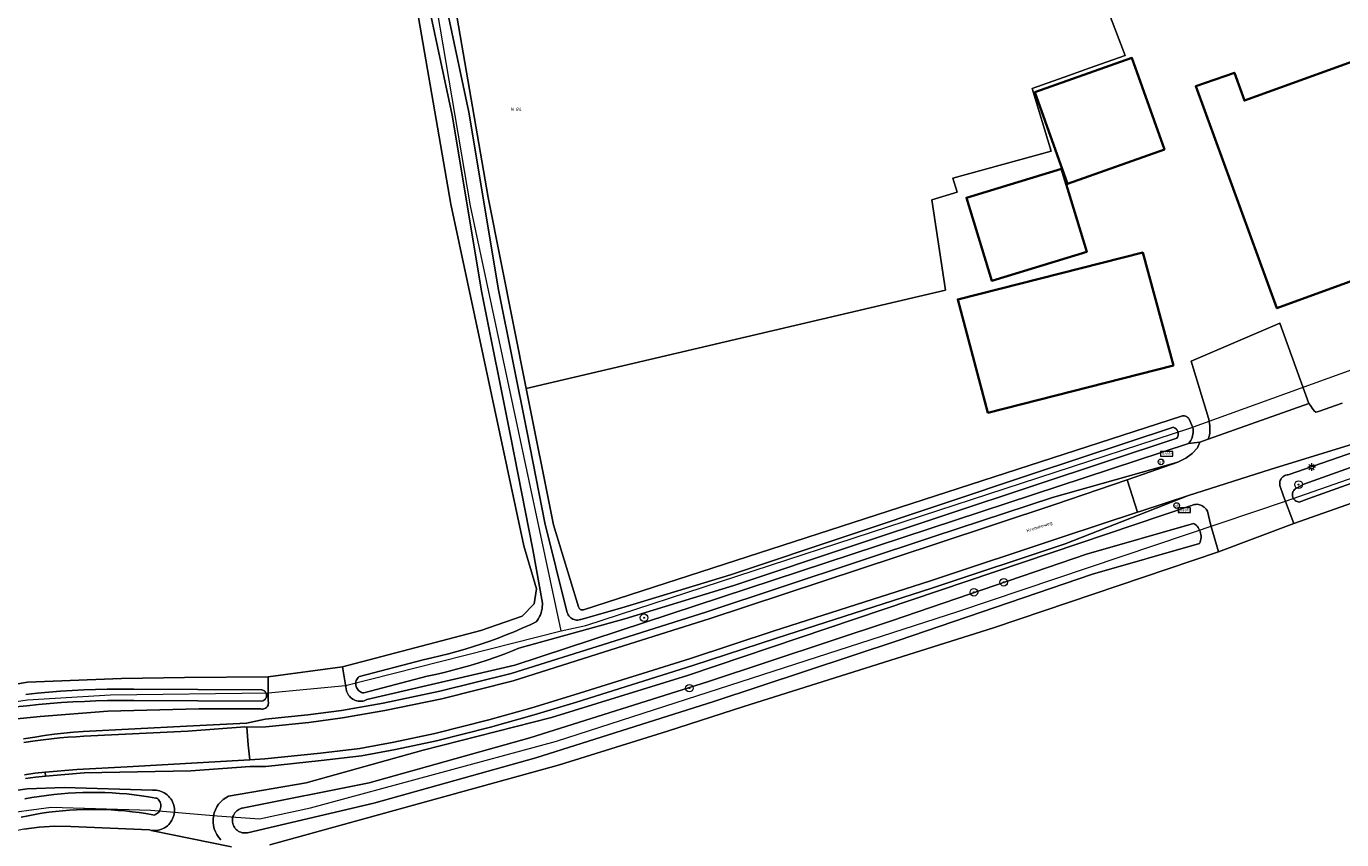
# Model space of a CAD drawing. Header units: metres. Extents: x 250001 to 257773, y 598992 to 609118.
# Tile 126 of 256: x 252725 to 252864, y 600159 to 600245. Entities that reach past the tile are written whole.
import ezdxf
from ezdxf.enums import TextEntityAlignment as Align
from ezdxf.lldxf.tags import DXFTag

# ---------------------------------------------------------------- set-up
doc = ezdxf.new("R2010")
doc.units = ezdxf.units.M
for name, color, linetype, lineweight in [('B-WE-GR-BOOM-S', 252, 'Continuous', 25), ('B-WE-GR-BOUWLAND-GV', 252, 'Continuous', 13), ('B-WE-GR-GRAS-GV', 252, 'Continuous', 13), ('B-WE-GR-GROENVOORZIENING-GV', 252, 'Continuous', 18), ('B-WE-KG-GRENS_PERCEEL-G', 150, 'KG-PERCEEL', 18), ('B-WE-KG-GRENS_PERCEEL-S', 150, 'Continuous', 25), ('B-WE-KL-ET_LS_OV_LICHTMAST-S', 252, 'Continuous', 25), ('B-WE-OG-BEBOUWING-GV', 1, 'Continuous', 35), ('B-WE-OG-TERREIN_ERF-GV', 7, 'Continuous', 18), ('B-WE-OG-TOPOGRAFIE-T18', 2, 'Continuous', 18), ('B-WE-OG-WATER-GV', 252, 'Continuous', 18), ('B-WE-OG-WATER_SLOOT-GV', 252, 'Continuous', 18), ('B-WE-VH-VERHARDING_GESLOTEN-GV', 252, 'Continuous', 18), ('B-WE-VH-VERHARDING_GRASBETONSTEEN-GV', 252, 'Continuous', 18), ('B-WE-VH-VERHARDING_OPEN-GV', 252, 'Continuous', 18), ('B-WE-VW-AFSLUITPAAL-S', 252, 'Continuous', 25), ('B-WE-VW-VERKEERSTEKEN_BORD-S', 252, 'Continuous', 25), ('X-XX-AL-REFERENTIE-G', 7, 'Continuous', 18)]:
    doc.layers.add(name, color=color, linetype=linetype, lineweight=lineweight)
doc.styles.add('NLCS-ISO', font='NLCS-ISO.ttf')
doc.styles.add('NLCS-ISO-ANNOTATIEF-T18', font='NLCS-ISO.ttf', dxfattribs={"height": 1.8})
doc.styles.get("Standard").update_dxf_attribs({"font": 'NLCS-ISO.ttf'})
tags = doc.linetypes.add('KG-PERCEEL', pattern='A,5.5,-2,["P",Standard,S=1.8,R=0,X=-0.5,Y=-0.9],-2,5.5,-2,[5,NLCS.SHX,S=0.75,R=0,X=0,Y=0],-2', length=19).pattern_tags.tags
tags[6] = DXFTag(74, 10)

# ---------------------------------------------------------------- blocks, each defined once
blk = doc.blocks.new('SKG-PERCEELNUMMER-SO')
at = {"style": 'NLCS-ISO', "oblique": 10, "flags": 1}
blk.add_attdef('GEMEENTECODE', text='', height=1.8, dxfattribs=at).set_placement((0, 2.55), align=Align.MIDDLE_CENTER)
at = {"style": 'NLCS-ISO', "oblique": 10}
blk.add_attdef('SECTIE', text='', height=1.8, dxfattribs=at).set_placement((-0.5, 0), align=Align.MIDDLE_RIGHT)
blk.add_attdef('PERCEELNUMMER', text='', height=1.8, dxfattribs=at).set_placement((0.5, 0), align=Align.MIDDLE_LEFT)
blk = doc.blocks.new('BS2021-132-Xref-KAD-20210617')
at = {"layer": 'B-WE-KG-GRENS_PERCEEL-G', "flags": 128}
for points in [[(252781.859, 600180.777), (252772.3, 600225.609), (252767.802, 600252.193), (252768.129, 600257.486), (252771.583, 600260.457), (252774.795, 600262.545), (252772.398, 600269.862)], [(252781.859, 600180.777), (252784.464, 600181.352), (252848.163, 600202.165), (252875.699, 600212.132), (252878.341, 600213.551), (252879.425, 600214.56), (252880.108, 600215.984), (252880.684, 600217.024), (252881.129, 600218.183), (252881.169, 600219.819), (252880.102, 600223.272)], [(252745.605, 600161.272), (252750.04, 600160.947), (252755.415, 600162.119), (252781.371, 600169.157), (252823.716, 600182.823), (252858.245, 600194.484), (252893.483, 600206.774)], [(252700.557, 600162.637), (252700.864, 600163.119), (252703.433, 600165.747), (252709.803, 600169.93), (252716.468, 600172.183), (252725.579, 600173.519), (252734.35, 600174.041), (252750.963, 600174.247), (252759.131, 600175.035), (252781.859, 600180.777)], [(252714.354, 600157.698), (252717.148, 600159.383), (252722.33, 600161.417), (252728.083, 600162.177), (252738.606, 600161.871), (252745.605, 600161.272)]]:
    blk.add_lwpolyline(points, dxfattribs=at)
at = {"layer": 'B-WE-KG-GRENS_PERCEEL-S', "xscale": 0.2, "yscale": 0.2, "zscale": 0.2}
blk.add_blockref('SKG-PERCEELNUMMER-SO', (252776.965, 600235.807), dxfattribs=at).add_auto_attribs({'PERCEELNUMMER': '84', 'SECTIE': 'N'})
blk = doc.blocks.new('SIE-WEG_VERKEERSBORD_PLAATSNAAM-SO')
at = {"color": 0, "linetype": 'ByBlock', "lineweight": 18}
blk.add_lwpolyline([(-3.25, -1.25), (3.25, -1.25), (3.25, 1.25), (-3.25, 1.25)], close=True, dxfattribs=at)
at = {"color": 0, "linetype": 'ByBlock', "lineweight": 18, "style": 'NLCS-ISO'}
blk.add_text('plaats', height=1.5, dxfattribs=at).set_placement((0, 0.21), align=Align.MIDDLE_CENTER)
blk = doc.blocks.new('SVW-AFSLUITPAAL-SO')
at = {"lineweight": 18}
blk.add_circle((0, 0), 1.5, dxfattribs=at)
at = {"lineweight": 18, "style": 'NLCS-ISO'}
blk.add_text('af', height=1.8, dxfattribs=at).set_placement((0, 0), align=Align.MIDDLE_CENTER)
blk = doc.blocks.new('SKL-ET_OV_LICHTMAST-SO')
at = {"color": 0, "linetype": 'ByBlock', "lineweight": 18}
for points in [[(-1.25, 0), (-2, 0)], [(-1.41, 1.41), (-0.88, 0.88)], [(0, 2), (0, 1.25)], [(0.88, 0.88), (1.41, 1.41)], [(2, 0), (1.25, 0)], [(-1.41, -1.41), (-0.88, -0.88)], [(0, -1.25), (0, -2)], [(0.88, -0.88), (1.41, -1.41)]]:
    blk.add_lwpolyline(points, dxfattribs=at)
blk.add_circle((0, 0), 1, dxfattribs=at)
blk = doc.blocks.new('SGR-BOOM_01-SO')
at = {"linetype": 'ByBlock', "lineweight": 18}
h = blk.add_hatch(color=0, dxfattribs=at)
h.dxf.hatch_style = 1
edge = h.paths.add_edge_path()
edge.add_arc((0, 0), 0.25, 0, 360)
at = {"color": 0, "linetype": 'ByBlock', "lineweight": 18}
for radius in [2, 0.25]:
    blk.add_circle((0, 0), radius, dxfattribs=at)
blk = doc.blocks.new('BS2021-132-Xref-BGT-GRIJS-20210617-aangepast')
at = {"layer": 'B-WE-GR-BOUWLAND-GV', "flags": 128}
for points in [[(253133.549, 600281.05), (253107.79, 600270.81), (253075.29, 600258.849), (253040.729, 600245.849), (253009.859, 600233.989), (253000, 600230.082), (252988.44, 600225.5), (252947.279, 600208.449), (252906.589, 600192.619), (252899.249, 600190.14), (252897.779, 600190.43), (252896.829, 600191.449), (252893.67, 600200.069), (252892.549, 600202.18), (252891.279, 600203.42), (252859.139, 600192.13), (252851.2, 600189.109), (252827.45, 600181.109), (252801.119, 600172.8), (252793.1, 600170.189), (252781.709, 600166.64), (252755.843, 600159.503), (252751.143, 600158.199)], [(252747.099, 600158.013), (252738.62, 600159.742), (252738.439, 600159.778), (252730.138, 600160.153), (252728.482, 600160.169), (252726.828, 600160.068), (252725.186, 600159.849), (252723.564, 600159.515), (252721.97, 600159.067), (252720.411, 600158.507)]]:
    blk.add_lwpolyline(points, dxfattribs=at)
at = {"layer": 'B-WE-GR-GRAS-GV', "flags": 128}
for points in [[(252716.506, 600173.831), (252725.568, 600175.383), (252735.508, 600175.776), (252742.141, 600175.877), (252750.968, 600175.943), (252758.808, 600176.99), (252773.389, 600180.839), (252777.739, 600182.329), (252779.019, 600183.629), (252779.259, 600185.209), (252777.929, 600189.75), (252770.22, 600225.819), (252765.609, 600252.649)], [(252769.747, 600252.194), (252774.162, 600226.497), (252778.179, 600206.355), (252822.408, 600216.721), (252820.953, 600226.246), (252823.645, 600227.066), (252823.184, 600228.539), (252833.565, 600231.401), (252831.536, 600238.02), (252835.42, 600239.388), (252837.549, 600240.138), (252841.341, 600241.473), (252815.529, 600309.06)]]:
    blk.add_lwpolyline(points, dxfattribs=at)
at = {"layer": 'B-WE-GR-GROENVOORZIENING-GV', "flags": 128}
for points in [[(252723.597, 600163.828), (252725.533, 600164.113), (252729.442, 600164.267), (252738.773, 600163.971), (252738.957, 600163.978), (252739.141, 600163.97), (252739.324, 600163.945), (252739.504, 600163.905), (252739.68, 600163.849), (252739.851, 600163.778), (252740.014, 600163.693), (252740.17, 600163.594), (252740.317, 600163.481), (252740.453, 600163.357), (252740.578, 600163.221), (252740.691, 600163.075), (252740.79, 600162.92), (252740.876, 600162.756), (252740.948, 600162.586), (252741.004, 600162.41), (252741.045, 600162.23), (252741.071, 600162.047), (252741.08, 600161.863), (252741.073, 600161.678), (252741.051, 600161.495), (252741.012, 600161.315), (252740.959, 600161.138), (252740.889, 600160.967), (252740.806, 600160.802), (252740.709, 600160.645), (252740.598, 600160.497), (252740.475, 600160.36), (252740.341, 600160.233), (252740.196, 600160.119), (252740.041, 600160.017), (252739.879, 600159.93), (252739.709, 600159.856), (252739.534, 600159.798), (252739.355, 600159.755), (252739.172, 600159.728), (252738.988, 600159.716), (252738.804, 600159.721), (252738.62, 600159.742), (252747.099, 600158.013)], [(252745.969, 600158.744), (252745.749, 600159.003), (252745.561, 600159.286), (252745.407, 600159.588), (252745.289, 600159.907), (252745.21, 600160.237), (252745.169, 600160.574), (252745.168, 600160.913), (252745.207, 600161.251), (252745.285, 600161.581), (252745.401, 600161.9), (252745.553, 600162.204), (252745.739, 600162.487), (252745.958, 600162.747), (252746.205, 600162.98), (252746.772, 600163.351), (252754.99, 600164.757), (252767.332, 600168.201), (252780.859, 600171.66), (252795.179, 600176.079), (252848.26, 600193.961), (252848.384, 600194.026), (252848.515, 600194.077), (252848.651, 600194.112), (252848.79, 600194.131), (252848.93, 600194.135), (252849.07, 600194.123), (252849.208, 600194.095), (252849.341, 600194.051), (252849.468, 600193.993), (252849.589, 600193.92), (252849.7, 600193.834), (252849.8, 600193.736), (252849.889, 600193.628), (252849.965, 600193.51), (252850.019, 600193.402), (252850.366, 600192.033), (252851.2, 600189.109), (252859.139, 600192.13), (252858.053, 600194.99), (252857.676, 600196.115), (252857.664, 600196.174), (252857.651, 600196.295), (252857.654, 600196.416), (252857.673, 600196.536), (252857.708, 600196.652), (252857.757, 600196.763), (252857.821, 600196.866), (252857.898, 600196.96), (252857.986, 600197.043), (252858.085, 600197.114), (252858.192, 600197.171), (252858.305, 600197.214), (252858.424, 600197.241), (252858.544, 600197.253), (252878.922, 600204.31)], [(252869.074, 600201.643), (252856.631, 600197.817), (252848.048, 600195.05), (252835.036, 600189.957), (252820.955, 600185.278), (252804.573, 600180.033), (252795.743, 600177.12), (252783.471, 600173.274), (252779.008, 600171.911), (252774.431, 600170.639), (252768.723, 600169.191), (252764.383, 600168.278), (252760.803, 600167.589), (252756.562, 600167.097), (252750.705, 600166.489), (252749.062, 600166.465), (252742.821, 600166.028), (252731.549, 600165.813), (252727.49, 600165.467), (252726.422, 600165.352), (252725.359, 600165.199)], [(252725.148, 600169.412), (252726.354, 600169.578), (252727.37, 600169.734), (252728.388, 600169.872), (252729.408, 600169.993), (252730.43, 600170.096), (252731.454, 600170.182), (252742.363, 600170.74), (252748.666, 600171.051), (252750.66, 600171.472), (252755.162, 600171.917), (252758.69, 600172.388), (252763.099, 600173.163), (252769.088, 600174.407), (252776.603, 600176.297), (252786.883, 600179.532), (252797.235, 600182.808), (252821.173, 600190.724), (252833.679, 600194.866), (252846.913, 600198.569), (252847.757, 600198.993), (252848.403, 600199.481), (252848.976, 600200.104), (252849.219, 600200.701), (252848.046, 600200.547), (252776.989, 600177.159), (252761.376, 600173.528), (252761.235, 600173.464), (252761.087, 600173.415), (252760.936, 600173.381), (252760.781, 600173.362), (252760.626, 600173.36), (252760.471, 600173.374), (252760.318, 600173.403), (252760.169, 600173.448), (252760.026, 600173.508), (252759.889, 600173.583), (252759.761, 600173.671), (252759.643, 600173.771), (252759.535, 600173.884), (252759.44, 600174.007), (252759.358, 600174.139), (252759.289, 600174.278), (252759.236, 600174.424), (252759.226, 600174.457), (252758.808, 600176.99), (252750.968, 600175.943), (252750.961, 600173.676), (252750.971, 600173.375), (252750.978, 600173.351), (252750.996, 600173.25), (252750.998, 600173.148), (252750.984, 600173.047), (252750.954, 600172.949), (252750.91, 600172.857), (252750.851, 600172.773), (252750.781, 600172.699), (252750.699, 600172.638), (252750.609, 600172.589), (252750.513, 600172.555), (252750.413, 600172.537), (252750.31, 600172.534), (252750.209, 600172.548), (252743.669, 600172.553), (252734.053, 600172.323), (252726.906, 600171.753), (252721.25, 600171.187)]]:
    blk.add_lwpolyline(points, dxfattribs=at)
at = {"layer": 'B-WE-OG-BEBOUWING-GV', "flags": 128}
for points in [[(252845.49, 600231.58), (252842.067, 600241.232), (252831.838, 600237.604), (252835.261, 600227.952)], [(252868.459, 600232.319), (252865.339, 600240.839), (252853.929, 600236.729), (252852.869, 600239.67), (252848.799, 600238.239), (252857.35, 600214.829), (252872.709, 600220.439), (252868.369, 600232.29)], [(252837.316, 600220.763), (252834.639, 600229.533), (252824.616, 600226.474), (252827.293, 600217.704)], [(252846.459, 600208.78), (252843.209, 600220.702), (252823.69, 600215.75), (252826.869, 600203.8)]]:
    blk.add_lwpolyline(points, close=True, dxfattribs=at)
at = {"layer": 'B-WE-OG-TERREIN_ERF-GV', "flags": 128}
blk.add_lwpolyline([(252815.529, 600309.06), (252841.341, 600241.473), (252837.549, 600240.138), (252835.42, 600239.388), (252831.536, 600238.02), (252833.565, 600231.401), (252823.184, 600228.539), (252823.645, 600227.066), (252820.953, 600226.246), (252822.408, 600216.721), (252778.179, 600206.355), (252781.049, 600191.969), (252783.693, 600183.324), (252783.717, 600183.246), (252783.756, 600183.174), (252783.808, 600183.111), (252783.872, 600183.06), (252783.944, 600183.021), (252784.022, 600182.998), (252784.104, 600182.99), (252784.185, 600182.998), (252784.238, 600183.013), (252847.289, 600203.446), (252847.395, 600203.465), (252847.502, 600203.469), (252847.609, 600203.456), (252847.712, 600203.428), (252847.81, 600203.385), (252847.901, 600203.327), (252847.982, 600203.257), (252848.052, 600203.175), (252848.089, 600203.12), (252848.481, 600202.245), (252848.51, 600202.069), (252848.523, 600201.891), (252848.519, 600201.713), (252848.5, 600201.536), (252848.465, 600201.361), (252848.415, 600201.19), (252848.349, 600201.025), (252848.269, 600200.866), (252848.175, 600200.714), (252848.067, 600200.572), (252848.046, 600200.547), (252849.219, 600200.701), (252850.114, 600201.018), (252850.178, 600201.209), (252850.206, 600201.33), (252850.232, 600201.445), (252850.27, 600201.684), (252850.292, 600201.925), (252850.298, 600202.167), (252850.288, 600202.409), (252850.262, 600202.65), (252850.22, 600202.888), (252850.162, 600203.123), (252850.131, 600203.23), (252848.307, 600209.253), (252857.648, 600213.261), (252860.71, 600204.778), (252860.893, 600204.548), (252861.069, 600204.296), (252861.286, 600203.991), (252861.454, 600203.844), (252861.47, 600203.85), (252861.742, 600203.944), (252864.25, 600204.81)], dxfattribs=at)
for points in [[(252845.49, 600231.58), (252835.261, 600227.952), (252831.838, 600237.604), (252842.067, 600241.232)], [(252852.869, 600239.67), (252853.929, 600236.729), (252865.339, 600240.839), (252868.459, 600232.319), (252868.369, 600232.29), (252872.709, 600220.439), (252857.35, 600214.829), (252848.799, 600238.239)], [(252837.316, 600220.763), (252827.293, 600217.704), (252824.616, 600226.474), (252834.639, 600229.533)], [(252843.209, 600220.702), (252846.459, 600208.78), (252826.869, 600203.8), (252823.69, 600215.75)]]:
    blk.add_lwpolyline(points, close=True, dxfattribs=at)
at = {"layer": 'B-WE-OG-WATER-GV', "flags": 128}
for points in [[(252872.99, 600200.828), (252860.185, 600196.258), (252859.369, 600195.797), (252859.309, 600195.759), (252859.224, 600195.689), (252859.149, 600195.608), (252859.087, 600195.517), (252859.039, 600195.418), (252859.006, 600195.313), (252858.988, 600195.204), (252858.987, 600195.094), (252859.001, 600194.985), (252859.031, 600194.879), (252859.076, 600194.778), (252859.135, 600194.685), (252859.207, 600194.602), (252859.29, 600194.53), (252859.382, 600194.47), (252859.483, 600194.425), (252859.589, 600194.394), (252859.698, 600194.38), (252860.723, 600194.751), (252873.532, 600199.323)], [(252767.637, 600248.076), (252770.377, 600235.183), (252773.489, 600216.432), (252776.521, 600201.355), (252778.868, 600189.357), (252779.888, 600183.693), (252779.89, 600183.552), (252779.88, 600183.335), (252779.854, 600183.119), (252779.812, 600182.905), (252779.755, 600182.695), (252779.682, 600182.49), (252779.594, 600182.291), (252779.492, 600182.099), (252779.377, 600181.914), (252779.248, 600181.739), (252778.593, 600181.433), (252777.759, 600181.059), (252776.918, 600180.7), (252776.072, 600180.356), (252775.219, 600180.026), (252774.361, 600179.712), (252773.497, 600179.412), (252772.629, 600179.128), (252771.755, 600178.859), (252770.877, 600178.605), (252769.995, 600178.366), (252769.108, 600178.143), (252768.218, 600177.936), (252767.324, 600177.744), (252760.585, 600175.976), (252760.547, 600175.946), (252760.457, 600175.86), (252760.378, 600175.763), (252760.313, 600175.657), (252760.262, 600175.543), (252760.225, 600175.424), (252760.205, 600175.301), (252760.2, 600175.176), (252760.211, 600175.052), (252760.238, 600174.93), (252760.28, 600174.812), (252760.337, 600174.701), (252760.408, 600174.598), (252760.491, 600174.506), (252760.585, 600174.424), (252760.69, 600174.355), (252760.802, 600174.3), (252760.92, 600174.26), (252761.042, 600174.235), (252767.742, 600175.993), (252768.611, 600176.179), (252769.532, 600176.394), (252770.449, 600176.624), (252771.362, 600176.871), (252772.27, 600177.134), (252773.174, 600177.412), (252774.072, 600177.706), (252774.966, 600178.016), (252775.854, 600178.341), (252776.736, 600178.682), (252777.404, 600178.954), (252788.593, 600182.068), (252800.076, 600185.566), (252812.823, 600189.823), (252831.866, 600196.173), (252846.812, 600201.123), (252846.867, 600201.21), (252846.911, 600201.309), (252846.94, 600201.413), (252846.954, 600201.521), (252846.952, 600201.629), (252846.934, 600201.736), (252846.9, 600201.839), (252846.852, 600201.936), (252846.789, 600202.025), (252846.715, 600202.103), (252846.629, 600202.17), (252846.535, 600202.223), (252846.434, 600202.262), (252831.487, 600197.312), (252812.444, 600190.961), (252799.711, 600186.709), (252788.254, 600183.219), (252783.943, 600181.997), (252783.88, 600181.976), (252783.751, 600181.945), (252783.619, 600181.931), (252783.487, 600181.932), (252783.356, 600181.949), (252783.227, 600181.982), (252783.104, 600182.03), (252782.987, 600182.093), (252782.879, 600182.17), (252782.781, 600182.258), (252782.694, 600182.358), (252782.62, 600182.468), (252782.559, 600182.586), (252782.513, 600182.71), (252782.483, 600182.839), (252780.151, 600192.171), (252778.287, 600201.705), (252775.26, 600216.757), (252772.146, 600235.518), (252769.398, 600248.45)], [(252724.312, 600172.756), (252725.521, 600172.894), (252726.731, 600173.017), (252727.944, 600173.124), (252729.157, 600173.215), (252730.372, 600173.291), (252731.588, 600173.351), (252732.804, 600173.395), (252734.021, 600173.423), (252735.238, 600173.435), (252736.457, 600173.432), (252736.802, 600173.428), (252750.293, 600173.366), (252750.302, 600173.368), (252750.397, 600173.395), (252750.486, 600173.438), (252750.567, 600173.493), (252750.639, 600173.562), (252750.698, 600173.641), (252750.744, 600173.728), (252750.775, 600173.822), (252750.791, 600173.92), (252750.79, 600174.018), (252750.774, 600174.116), (252750.742, 600174.209), (252750.696, 600174.296), (252750.636, 600174.375), (252750.564, 600174.443), (252750.483, 600174.498), (252750.393, 600174.54), (252750.298, 600174.566), (252736.811, 600174.628), (252736.466, 600174.632), (252735.233, 600174.635), (252734.001, 600174.623), (252732.768, 600174.594), (252731.536, 600174.549), (252730.305, 600174.489), (252729.075, 600174.413), (252727.846, 600174.32), (252726.618, 600174.212), (252725.392, 600174.087)], [(252724.927, 600161.137), (252725.646, 600161.286), (252726.369, 600161.42), (252727.095, 600161.539), (252727.822, 600161.643), (252728.552, 600161.732), (252729.283, 600161.806), (252730.016, 600161.864), (252730.75, 600161.908), (252731.484, 600161.936), (252732.219, 600161.949), (252732.954, 600161.946), (252733.689, 600161.929), (252734.423, 600161.896), (252735.157, 600161.848), (252735.889, 600161.785), (252736.62, 600161.707), (252737.349, 600161.613), (252738.076, 600161.505), (252738.808, 600161.38), (252738.953, 600161.353), (252738.96, 600161.356), (252739.078, 600161.405), (252739.19, 600161.469), (252739.292, 600161.546), (252739.384, 600161.636), (252739.464, 600161.736), (252739.532, 600161.845), (252739.585, 600161.962), (252739.623, 600162.084), (252739.646, 600162.21), (252739.652, 600162.339), (252739.643, 600162.466), (252739.618, 600162.592), (252739.578, 600162.714), (252739.522, 600162.83), (252739.453, 600162.938), (252739.371, 600163.036), (252739.277, 600163.124), (252739.122, 600163.152), (252738.36, 600163.282), (252737.596, 600163.396), (252736.83, 600163.494), (252736.062, 600163.577), (252735.293, 600163.643), (252734.522, 600163.694), (252733.751, 600163.728), (252732.979, 600163.746), (252732.206, 600163.749), (252731.434, 600163.735), (252730.662, 600163.706), (252729.891, 600163.66), (252729.121, 600163.599), (252728.353, 600163.521), (252727.586, 600163.428), (252726.821, 600163.319), (252726.059, 600163.194), (252725.3, 600163.053)]]:
    blk.add_lwpolyline(points, dxfattribs=at)
blk.add_lwpolyline([(252848.709, 600192.039), (252848.575, 600192.13), (252837.26, 600188.861), (252816.718, 600181.854), (252797.289, 600175.412), (252778.563, 600169.498), (252761.612, 600164.759), (252748.208, 600162.082), (252748.154, 600162.068), (252748.016, 600162.02), (252747.885, 600161.957), (252747.761, 600161.88), (252747.646, 600161.79), (252747.542, 600161.688), (252747.45, 600161.576), (252747.37, 600161.453), (252747.304, 600161.323), (252747.253, 600161.187), (252747.218, 600161.045), (252747.198, 600160.901), (252747.194, 600160.755), (252747.205, 600160.61), (252747.233, 600160.467), (252747.277, 600160.328), (252747.335, 600160.194), (252747.407, 600160.068), (252747.493, 600159.95), (252747.591, 600159.842), (252747.701, 600159.746), (252747.82, 600159.662), (252747.948, 600159.592), (252748.083, 600159.536), (252748.223, 600159.496), (252748.366, 600159.471), (252748.512, 600159.462), (252748.657, 600159.469), (252748.802, 600159.491), (252762.11, 600162.614), (252779.191, 600167.389), (252797.967, 600173.319), (252817.419, 600179.769), (252837.92, 600186.762), (252849.186, 600190.016), (252849.248, 600190.158), (252849.298, 600190.311), (252849.332, 600190.469), (252849.351, 600190.629), (252849.354, 600190.791), (252849.341, 600190.952), (252849.312, 600191.11), (252849.268, 600191.266), (252849.208, 600191.416), (252849.134, 600191.559), (252849.046, 600191.694), (252848.945, 600191.82), (252848.832, 600191.935)], close=True, dxfattribs=at)
at = {"layer": 'B-WE-OG-WATER_SLOOT-GV', "flags": 128}
for points in [[(252878.922, 600204.31), (252858.544, 600197.253), (252858.424, 600197.241), (252858.305, 600197.214), (252858.192, 600197.171), (252858.085, 600197.114), (252857.986, 600197.043), (252857.898, 600196.96), (252857.821, 600196.866), (252857.757, 600196.763), (252857.708, 600196.652), (252857.673, 600196.536), (252857.654, 600196.416), (252857.651, 600196.295), (252857.664, 600196.174), (252857.676, 600196.115), (252858.053, 600194.99), (252859.139, 600192.13), (252891.279, 600203.42)], [(252873.532, 600199.323), (252860.723, 600194.751), (252859.698, 600194.38), (252859.589, 600194.394), (252859.483, 600194.425), (252859.382, 600194.47), (252859.29, 600194.53), (252859.207, 600194.602), (252859.135, 600194.685), (252859.076, 600194.778), (252859.031, 600194.879), (252859.001, 600194.985), (252858.987, 600195.094), (252858.988, 600195.204), (252859.006, 600195.313), (252859.039, 600195.418), (252859.087, 600195.517), (252859.149, 600195.608), (252859.224, 600195.689), (252859.309, 600195.759), (252859.369, 600195.797), (252860.185, 600196.258), (252872.99, 600200.828)], [(252765.609, 600252.649), (252770.22, 600225.819), (252777.929, 600189.75), (252779.259, 600185.209), (252779.019, 600183.629), (252777.739, 600182.329), (252773.389, 600180.839), (252758.808, 600176.99), (252759.226, 600174.457), (252759.236, 600174.424), (252759.289, 600174.278), (252759.358, 600174.139), (252759.44, 600174.007), (252759.535, 600173.884), (252759.643, 600173.771), (252759.761, 600173.671), (252759.889, 600173.583), (252760.026, 600173.508), (252760.169, 600173.448), (252760.318, 600173.403), (252760.471, 600173.374), (252760.626, 600173.36), (252760.781, 600173.362), (252760.936, 600173.381), (252761.087, 600173.415), (252761.235, 600173.464), (252761.376, 600173.528), (252776.989, 600177.159), (252848.046, 600200.547), (252848.067, 600200.572), (252848.175, 600200.714), (252848.269, 600200.866), (252848.349, 600201.025), (252848.415, 600201.19), (252848.465, 600201.361), (252848.5, 600201.536), (252848.519, 600201.713), (252848.523, 600201.891), (252848.51, 600202.069), (252848.481, 600202.245), (252848.089, 600203.12), (252848.052, 600203.175), (252847.982, 600203.257), (252847.901, 600203.327), (252847.81, 600203.385), (252847.712, 600203.428), (252847.609, 600203.456), (252847.502, 600203.469), (252847.395, 600203.465), (252847.289, 600203.446), (252784.238, 600183.013), (252784.185, 600182.998), (252784.104, 600182.99), (252784.022, 600182.998), (252783.944, 600183.021), (252783.872, 600183.06), (252783.808, 600183.111), (252783.756, 600183.174), (252783.717, 600183.246), (252783.693, 600183.324), (252781.049, 600191.969), (252778.179, 600206.355), (252774.162, 600226.497), (252769.747, 600252.194)], [(252769.398, 600248.45), (252772.146, 600235.518), (252775.26, 600216.757), (252778.287, 600201.705), (252780.151, 600192.171), (252782.483, 600182.839), (252782.513, 600182.71), (252782.559, 600182.586), (252782.62, 600182.468), (252782.694, 600182.358), (252782.781, 600182.258), (252782.879, 600182.17), (252782.987, 600182.093), (252783.104, 600182.03), (252783.227, 600181.982), (252783.356, 600181.949), (252783.487, 600181.932), (252783.619, 600181.931), (252783.751, 600181.945), (252783.88, 600181.976), (252783.943, 600181.997), (252788.254, 600183.219), (252799.711, 600186.709), (252812.444, 600190.961), (252831.487, 600197.312), (252846.434, 600202.262), (252846.535, 600202.223), (252846.629, 600202.17), (252846.715, 600202.103), (252846.789, 600202.025), (252846.852, 600201.936), (252846.9, 600201.839), (252846.934, 600201.736), (252846.952, 600201.629), (252846.954, 600201.521), (252846.94, 600201.413), (252846.911, 600201.309), (252846.867, 600201.21), (252846.812, 600201.123), (252831.866, 600196.173), (252812.823, 600189.823), (252800.076, 600185.566), (252788.593, 600182.068), (252777.404, 600178.954), (252776.736, 600178.682), (252775.854, 600178.341), (252774.966, 600178.016), (252774.072, 600177.706), (252773.174, 600177.412), (252772.27, 600177.134), (252771.362, 600176.871), (252770.449, 600176.624), (252769.532, 600176.394), (252768.611, 600176.179), (252767.742, 600175.993), (252761.042, 600174.235), (252760.92, 600174.26), (252760.802, 600174.3), (252760.69, 600174.355), (252760.585, 600174.424), (252760.491, 600174.506), (252760.408, 600174.598), (252760.337, 600174.701), (252760.28, 600174.812), (252760.238, 600174.93), (252760.211, 600175.052), (252760.2, 600175.176), (252760.205, 600175.301), (252760.225, 600175.424), (252760.262, 600175.543), (252760.313, 600175.657), (252760.378, 600175.763), (252760.457, 600175.86), (252760.547, 600175.946), (252760.585, 600175.976), (252767.324, 600177.744), (252768.218, 600177.936), (252769.108, 600178.143), (252769.995, 600178.366), (252770.877, 600178.605), (252771.755, 600178.859), (252772.629, 600179.128), (252773.497, 600179.412), (252774.361, 600179.712), (252775.219, 600180.026), (252776.072, 600180.356), (252776.918, 600180.7), (252777.759, 600181.059), (252778.593, 600181.433), (252779.248, 600181.739), (252779.377, 600181.914), (252779.492, 600182.099), (252779.594, 600182.291), (252779.682, 600182.49), (252779.755, 600182.695), (252779.812, 600182.905), (252779.854, 600183.119), (252779.88, 600183.335), (252779.89, 600183.552), (252779.888, 600183.693), (252778.868, 600189.357), (252776.521, 600201.355), (252773.489, 600216.432), (252770.377, 600235.183), (252767.637, 600248.076)], [(252751.143, 600158.199), (252755.843, 600159.503), (252781.709, 600166.64), (252793.1, 600170.189), (252801.119, 600172.8), (252827.45, 600181.109), (252851.2, 600189.109), (252850.366, 600192.033), (252850.019, 600193.402), (252849.965, 600193.51), (252849.889, 600193.628), (252849.8, 600193.736), (252849.7, 600193.834), (252849.589, 600193.92), (252849.468, 600193.993), (252849.341, 600194.051), (252849.208, 600194.095), (252849.07, 600194.123), (252848.93, 600194.135), (252848.79, 600194.131), (252848.651, 600194.112), (252848.515, 600194.077), (252848.384, 600194.026), (252848.26, 600193.961), (252795.179, 600176.079), (252780.859, 600171.66), (252767.332, 600168.201), (252754.99, 600164.757), (252746.772, 600163.351), (252746.205, 600162.98), (252745.958, 600162.747), (252745.739, 600162.487), (252745.553, 600162.204), (252745.401, 600161.9), (252745.285, 600161.581), (252745.207, 600161.251), (252745.168, 600160.913), (252745.169, 600160.574), (252745.21, 600160.237), (252745.289, 600159.907), (252745.407, 600159.588), (252745.561, 600159.286), (252745.749, 600159.003), (252745.969, 600158.744)], [(252721.25, 600171.187), (252726.906, 600171.753), (252734.053, 600172.323), (252743.669, 600172.553), (252750.209, 600172.548), (252750.31, 600172.534), (252750.413, 600172.537), (252750.513, 600172.555), (252750.609, 600172.589), (252750.699, 600172.638), (252750.781, 600172.699), (252750.851, 600172.773), (252750.91, 600172.857), (252750.954, 600172.949), (252750.984, 600173.047), (252750.998, 600173.148), (252750.996, 600173.25), (252750.978, 600173.351), (252750.971, 600173.375), (252750.961, 600173.676), (252750.968, 600175.943), (252742.141, 600175.877), (252735.508, 600175.776), (252725.568, 600175.383), (252716.506, 600173.831)], [(252725.392, 600174.087), (252726.618, 600174.212), (252727.846, 600174.32), (252729.075, 600174.413), (252730.305, 600174.489), (252731.536, 600174.549), (252732.768, 600174.594), (252734.001, 600174.623), (252735.233, 600174.635), (252736.466, 600174.632), (252736.811, 600174.628), (252750.298, 600174.566), (252750.393, 600174.54), (252750.483, 600174.498), (252750.564, 600174.443), (252750.636, 600174.375), (252750.696, 600174.296), (252750.742, 600174.209), (252750.774, 600174.116), (252750.79, 600174.018), (252750.791, 600173.92), (252750.775, 600173.822), (252750.744, 600173.728), (252750.698, 600173.641), (252750.639, 600173.562), (252750.567, 600173.493), (252750.486, 600173.438), (252750.397, 600173.395), (252750.302, 600173.368), (252750.293, 600173.366), (252736.802, 600173.428), (252736.457, 600173.432), (252735.238, 600173.435), (252734.021, 600173.423), (252732.804, 600173.395), (252731.588, 600173.351), (252730.372, 600173.291), (252729.157, 600173.215), (252727.944, 600173.124), (252726.731, 600173.017), (252725.521, 600172.894), (252724.312, 600172.756)], [(252725.186, 600159.849), (252726.828, 600160.068), (252728.482, 600160.169), (252730.138, 600160.153), (252738.439, 600159.778), (252738.62, 600159.742), (252738.804, 600159.721), (252738.988, 600159.716), (252739.172, 600159.728), (252739.355, 600159.755), (252739.534, 600159.798), (252739.709, 600159.856), (252739.879, 600159.93), (252740.041, 600160.017), (252740.196, 600160.119), (252740.341, 600160.233), (252740.475, 600160.36), (252740.598, 600160.497), (252740.709, 600160.645), (252740.806, 600160.802), (252740.889, 600160.967), (252740.959, 600161.138), (252741.012, 600161.315), (252741.051, 600161.495), (252741.073, 600161.678), (252741.08, 600161.863), (252741.071, 600162.047), (252741.045, 600162.23), (252741.004, 600162.41), (252740.948, 600162.586), (252740.876, 600162.756), (252740.79, 600162.92), (252740.691, 600163.075), (252740.578, 600163.221), (252740.453, 600163.357), (252740.317, 600163.481), (252740.17, 600163.594), (252740.014, 600163.693), (252739.851, 600163.778), (252739.68, 600163.849), (252739.504, 600163.905), (252739.324, 600163.945), (252739.141, 600163.97), (252738.957, 600163.978), (252738.773, 600163.971), (252729.442, 600164.267), (252725.533, 600164.113), (252723.597, 600163.828)], [(252725.3, 600163.053), (252726.059, 600163.194), (252726.821, 600163.319), (252727.586, 600163.428), (252728.353, 600163.521), (252729.121, 600163.599), (252729.891, 600163.66), (252730.662, 600163.706), (252731.434, 600163.735), (252732.206, 600163.749), (252732.979, 600163.746), (252733.751, 600163.728), (252734.522, 600163.694), (252735.293, 600163.643), (252736.062, 600163.577), (252736.83, 600163.494), (252737.596, 600163.396), (252738.36, 600163.282), (252739.122, 600163.152), (252739.277, 600163.124), (252739.371, 600163.036), (252739.453, 600162.938), (252739.522, 600162.83), (252739.578, 600162.714), (252739.618, 600162.592), (252739.643, 600162.466), (252739.652, 600162.339), (252739.646, 600162.21), (252739.623, 600162.084), (252739.585, 600161.962), (252739.532, 600161.845), (252739.464, 600161.736), (252739.384, 600161.636), (252739.292, 600161.546), (252739.19, 600161.469), (252739.078, 600161.405), (252738.96, 600161.356), (252738.953, 600161.353), (252738.808, 600161.38), (252738.076, 600161.505), (252737.349, 600161.613), (252736.62, 600161.707), (252735.889, 600161.785), (252735.157, 600161.848), (252734.423, 600161.896), (252733.689, 600161.929), (252732.954, 600161.946), (252732.219, 600161.949), (252731.484, 600161.936), (252730.75, 600161.908), (252730.016, 600161.864), (252729.283, 600161.806), (252728.552, 600161.732), (252727.822, 600161.643), (252727.095, 600161.539), (252726.369, 600161.42), (252725.646, 600161.286), (252724.927, 600161.137)]]:
    blk.add_lwpolyline(points, dxfattribs=at)
blk.add_lwpolyline([(252837.26, 600188.861), (252848.575, 600192.13), (252848.709, 600192.039), (252848.832, 600191.935), (252848.945, 600191.82), (252849.046, 600191.694), (252849.134, 600191.559), (252849.208, 600191.416), (252849.268, 600191.266), (252849.312, 600191.11), (252849.341, 600190.952), (252849.354, 600190.791), (252849.351, 600190.629), (252849.332, 600190.469), (252849.298, 600190.311), (252849.248, 600190.158), (252849.186, 600190.016), (252837.92, 600186.762), (252817.419, 600179.769), (252797.967, 600173.319), (252779.191, 600167.389), (252762.11, 600162.614), (252748.802, 600159.491), (252748.657, 600159.469), (252748.512, 600159.462), (252748.366, 600159.471), (252748.223, 600159.496), (252748.083, 600159.536), (252747.948, 600159.592), (252747.82, 600159.662), (252747.701, 600159.746), (252747.591, 600159.842), (252747.493, 600159.95), (252747.407, 600160.068), (252747.335, 600160.194), (252747.277, 600160.328), (252747.233, 600160.467), (252747.205, 600160.61), (252747.194, 600160.755), (252747.198, 600160.901), (252747.218, 600161.045), (252747.253, 600161.187), (252747.304, 600161.323), (252747.37, 600161.453), (252747.45, 600161.576), (252747.542, 600161.688), (252747.646, 600161.79), (252747.761, 600161.88), (252747.885, 600161.957), (252748.016, 600162.02), (252748.154, 600162.068), (252748.208, 600162.082), (252761.612, 600164.759), (252778.563, 600169.498), (252797.289, 600175.412), (252816.718, 600181.854)], close=True, dxfattribs=at)
at = {"layer": 'B-WE-VH-VERHARDING_GESLOTEN-GV', "flags": 128}
for points in [[(252864.25, 600204.81), (252861.742, 600203.944), (252861.47, 600203.85), (252861.454, 600203.844), (252861.286, 600203.991), (252861.069, 600204.296), (252860.893, 600204.548), (252860.71, 600204.778), (252850.114, 600201.018), (252849.219, 600200.701), (252848.976, 600200.104), (252848.403, 600199.481), (252847.757, 600198.993), (252846.913, 600198.569), (252843.188, 600197.273), (252841.548, 600196.712), (252842.643, 600193.305), (252843.019, 600193.429), (252848.048, 600195.05), (252856.631, 600197.817), (252869.074, 600201.643)], [(252725.279, 600165.614), (252726.355, 600165.77), (252727.436, 600165.888), (252730.776, 600166.159), (252736.111, 600166.426), (252749.021, 600167.163), (252748.87, 600168.763), (252748.715, 600170.611), (252748.497, 600170.664), (252742.479, 600170.187), (252731.52, 600169.66), (252730.708, 600169.621), (252729.843, 600169.563), (252728.978, 600169.49), (252728.115, 600169.4), (252727.254, 600169.294), (252726.395, 600169.172), (252725.209, 600169.004)]]:
    blk.add_lwpolyline(points, dxfattribs=at)
blk.add_lwpolyline([(252774.225, 600171.412), (252778.784, 600172.679), (252783.235, 600174.038), (252795.498, 600177.881), (252804.326, 600180.794), (252820.706, 600186.038), (252834.785, 600190.716), (252842.643, 600193.305), (252841.548, 600196.712), (252833.934, 600194.108), (252821.424, 600189.964), (252797.481, 600182.047), (252787.124, 600178.769), (252776.821, 600175.527), (252769.267, 600173.627), (252763.262, 600172.38), (252758.812, 600171.597), (252755.254, 600171.122), (252750.73, 600170.675), (252748.715, 600170.611), (252748.87, 600168.763), (252749.021, 600167.163), (252750.622, 600167.285), (252756.47, 600167.892), (252760.652, 600168.375), (252764.218, 600169.061), (252768.542, 600169.97)], close=True, dxfattribs=at)
at = {"layer": 'B-WE-VH-VERHARDING_GRASBETONSTEEN-GV', "flags": 128}
blk.add_lwpolyline([(252725.359, 600165.199), (252726.422, 600165.352), (252727.49, 600165.467), (252727.436, 600165.888), (252726.355, 600165.77), (252725.279, 600165.614)], dxfattribs=at)
at = {"layer": 'B-WE-VH-VERHARDING_OPEN-GV', "flags": 128}
for points in [[(252860.71, 600204.778), (252857.648, 600213.261), (252848.307, 600209.253), (252850.131, 600203.23), (252850.162, 600203.123), (252850.22, 600202.888), (252850.262, 600202.65), (252850.288, 600202.409), (252850.298, 600202.167), (252850.292, 600201.925), (252850.27, 600201.684), (252850.232, 600201.445), (252850.206, 600201.33), (252850.178, 600201.209), (252850.114, 600201.018)], [(252820.955, 600185.278), (252835.036, 600189.957), (252848.048, 600195.05), (252843.019, 600193.429), (252842.643, 600193.305), (252834.785, 600190.716), (252820.706, 600186.038), (252804.326, 600180.794), (252795.498, 600177.881), (252783.235, 600174.038), (252778.784, 600172.679), (252774.225, 600171.412), (252768.542, 600169.97), (252764.218, 600169.061), (252760.652, 600168.375), (252756.47, 600167.892), (252750.622, 600167.285), (252749.021, 600167.163), (252736.111, 600166.426), (252730.776, 600166.159), (252727.436, 600165.888), (252727.49, 600165.467), (252731.549, 600165.813), (252742.821, 600166.028), (252749.062, 600166.465), (252750.705, 600166.489), (252756.562, 600167.097), (252760.803, 600167.589), (252764.383, 600168.278), (252768.723, 600169.191), (252774.431, 600170.639), (252779.008, 600171.911), (252783.471, 600173.274), (252795.743, 600177.12), (252804.573, 600180.033)]]:
    blk.add_lwpolyline(points, close=True, dxfattribs=at)
blk.add_lwpolyline([(252725.209, 600169.004), (252726.395, 600169.172), (252727.254, 600169.294), (252728.115, 600169.4), (252728.978, 600169.49), (252729.843, 600169.563), (252730.708, 600169.621), (252731.52, 600169.66), (252742.479, 600170.187), (252748.497, 600170.664), (252748.715, 600170.611), (252750.73, 600170.675), (252755.254, 600171.122), (252758.812, 600171.597), (252763.262, 600172.38), (252769.267, 600173.627), (252776.821, 600175.527), (252787.124, 600178.769), (252797.481, 600182.047), (252821.424, 600189.964), (252833.934, 600194.108), (252841.548, 600196.712), (252843.188, 600197.273), (252846.913, 600198.569), (252833.679, 600194.866), (252821.173, 600190.724), (252797.235, 600182.808), (252786.883, 600179.532), (252776.603, 600176.297), (252769.088, 600174.407), (252763.099, 600173.163), (252758.69, 600172.388), (252755.162, 600171.917), (252750.66, 600171.472), (252748.666, 600171.051), (252742.363, 600170.74), (252731.454, 600170.182), (252730.43, 600170.096), (252729.408, 600169.993), (252728.388, 600169.872), (252727.37, 600169.734), (252726.354, 600169.578), (252725.148, 600169.412)], dxfattribs=at)
at = {"layer": 'B-WE-GR-BOOM-S', "xscale": 0.2, "yscale": 0.2, "zscale": 0.2}
for p in [(252859.65, 600196.21), (252828.55, 600185.91), (252825.4, 600184.86), (252790.611, 600182.168), (252795.39, 600174.74)]:
    blk.add_blockref('SGR-BOOM_01-SO', p, dxfattribs=at)
at = {"layer": 'B-WE-KL-ET_LS_OV_LICHTMAST-S', "xscale": 0.2, "yscale": 0.2, "zscale": 0.2}
blk.add_blockref('SKL-ET_OV_LICHTMAST-SO', (252861.014, 600198.069), dxfattribs=at)
at = {"layer": 'B-WE-VW-AFSLUITPAAL-S', "xscale": 0.2, "yscale": 0.2, "zscale": 0.2}
for p in [(252845.129, 600198.607), (252846.785, 600194.004)]:
    blk.add_blockref('SVW-AFSLUITPAAL-SO', p, dxfattribs=at)
at = {"layer": 'B-WE-VW-VERKEERSTEKEN_BORD-S', "xscale": 0.2, "yscale": 0.2, "zscale": 0.2}
for p in [(252845.728, 600199.467), (252847.602, 600193.509)]:
    blk.add_blockref('SIE-WEG_VERKEERSBORD_PLAATSNAAM-SO', p, dxfattribs=at)
at = {"layer": 'B-WE-OG-TOPOGRAFIE-T18', "style": 'NLCS-ISO-ANNOTATIEF-T18'}
blk.add_text('Krommeweg', height=0.36, rotation=18.4, dxfattribs=at).set_placement((252832.318, 600191.735), align=Align.MIDDLE)

msp = doc.modelspace()

# ---------------------------------------------------------------- block references
at = {"layer": 'X-XX-AL-REFERENTIE-G'}
for name in ['BS2021-132-Xref-BGT-GRIJS-20210617-aangepast', 'BS2021-132-Xref-KAD-20210617']:
    msp.add_blockref(name, (0, 0), dxfattribs=at)

doc.saveas('drawing.dxf')
